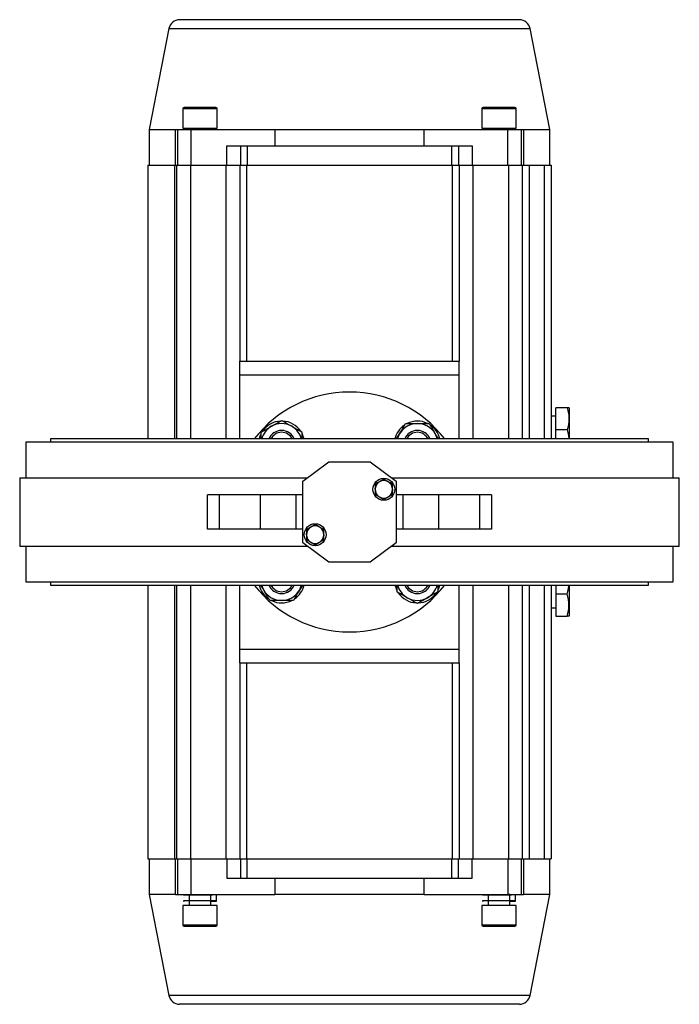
# Model space of a CAD drawing. Header units: millimetres. Extents: x 875 to 4408, y 138 to 3085.
# Tile 7 of 10: x 1898 to 2379, y 2367 to 3085. Entities that reach past the tile are written whole.
import ezdxf

# ---------------------------------------------------------------- set-up
doc = ezdxf.new("R2010")
doc.units = ezdxf.units.MM

msp = doc.modelspace()

# ---------------------------------------------------------------- linework, layer by layer
at = {"color": 7, "linetype": 'Continuous', "lineweight": 25}
for p, q in [((2006.98, 3079), (1992.69, 3005.48)), ((2284.69, 3005.48), (2270.4, 3079)), ((2017.19, 3020.48), (2017.19, 3006.48)), ((2042.19, 3006.48), (2042.19, 3020.48)), ((2235.19, 3020.48), (2235.19, 3006.48)), ((2260.19, 3006.48), (2260.19, 3020.48)), ((1992.69, 3005.48), (1992.69, 2979.48)), ((1992.69, 3005.48), (2011.88, 3005.48)), ((2011.88, 2979.48), (2011.88, 3005.48)), ((2011.88, 3005.48), (2013.19, 3005.48)), ((2013.19, 3005.48), (2023.19, 3005.48)), ((2013.19, 3005.48), (2013.19, 2979.48)), ((2017.19, 3006.48), (2042.19, 3006.48)), ((2017.7, 3006.61), (2017.69, 3005.88)), ((2017.69, 3006.48), (2017.69, 3005.48)), ((2021.69, 3006.48), (2021.69, 3005.54)), ((2023.19, 2979.48), (2023.19, 3005.48)), ((2023.19, 3005.48), (2084.32, 3005.48)), ((2029.69, 3005.6), (2029.69, 3005.6)), ((2037.69, 3005.73), (2037.69, 3006.48)), ((2041.69, 3005.48), (2041.69, 3005.73)), ((2084.32, 3005.48), (2084.32, 2993.48)), ((2084.32, 3005.48), (2193.06, 3005.48)), ((2193.06, 2993.48), (2193.06, 3005.48)), ((2193.06, 3005.48), (2254.19, 3005.48)), ((2235.19, 3006.48), (2260.19, 3006.48)), ((2235.7, 3006.61), (2235.69, 3005.88)), ((2235.69, 3006.48), (2235.69, 3005.48)), ((2239.69, 3006.48), (2239.69, 3005.54)), ((2254.19, 2979.48), (2254.19, 3005.48)), ((2254.19, 3005.48), (2264.19, 3005.48)), ((2255.69, 3005.73), (2255.69, 3006.48)), ((2259.69, 3005.48), (2259.69, 3005.73)), ((2264.19, 2979.48), (2264.19, 3005.48)), ((2264.19, 3005.48), (2265.51, 3005.48)), ((2265.51, 3005.48), (2284.69, 3005.48)), ((2265.51, 3005.48), (2265.51, 2979.48)), ((2284.69, 2979.48), (2284.69, 3005.48)), ((2049.19, 2979.48), (2049.19, 2993.48)), ((2049.19, 2993.48), (2059.19, 2993.48)), ((2059.19, 2993.48), (2064.19, 2993.48)), ((2059.19, 2993.48), (2059.19, 2979.48)), ((2064.19, 2993.48), (2064.19, 2979.48)), ((2064.19, 2993.48), (2213.19, 2993.48)), ((2213.19, 2993.48), (2213.19, 2979.48)), ((2213.19, 2993.48), (2218.19, 2993.48)), ((2218.19, 2993.48), (2218.19, 2979.48)), ((2218.19, 2993.48), (2228.19, 2993.48)), ((2228.19, 2993.48), (2228.19, 2979.48)), ((1991.69, 2979.48), (1991.69, 2779.73)), ((1991.69, 2979.48), (2011.35, 2979.48)), ((2011.35, 2979.48), (2012.69, 2979.48)), ((2012.69, 2979.48), (2022.69, 2979.48)), ((2012.69, 2779.73), (2012.69, 2979.48)), ((2022.69, 2979.48), (2048.69, 2979.48)), ((2048.69, 2979.48), (2058.69, 2979.48)), ((2058.69, 2979.48), (2063.69, 2979.48)), ((2058.69, 2979.48), (2058.69, 2836.48)), ((2063.69, 2979.48), (2213.69, 2979.48)), ((2213.69, 2979.48), (2218.69, 2979.48)), ((2218.69, 2979.48), (2218.69, 2836.48)), ((2218.69, 2979.48), (2228.69, 2979.48)), ((2228.69, 2979.48), (2254.69, 2979.48)), ((2254.69, 2979.48), (2264.69, 2979.48)), ((2264.69, 2979.48), (2269.69, 2979.48)), ((2264.69, 2979.48), (2264.69, 2779.73)), ((2269.69, 2979.48), (2280.69, 2979.48)), ((2280.69, 2979.48), (2285.69, 2979.48)), ((2285.69, 2979.48), (2285.69, 2779.73)), ((2058.69, 2836.48), (2218.69, 2836.48)), ((2058.69, 2826.48), (2058.69, 2836.48)), ((2218.69, 2826.48), (2218.69, 2836.48)), ((2058.69, 2826.48), (2218.69, 2826.48)), ((2058.69, 2779.73), (2058.69, 2826.48)), ((2218.69, 2779.73), (2218.69, 2826.48)), ((2297.33, 2802.48), (2289.05, 2802.48)), ((2289.05, 2786.48), (2289.05, 2802.48)), ((2299.05, 2801.98), (2298.76, 2802.48)), ((2299.05, 2779.73), (2299.05, 2801.98)), ((2289.05, 2796.48), (2285.69, 2796.48)), ((2297.33, 2786.48), (2289.05, 2786.48)), ((2289.05, 2779.73), (2289.05, 2786.48)), ((1920.74, 2779.73), (1920.74, 2777.48)), ((2356.64, 2779.73), (1920.74, 2779.73)), ((2173.04, 2779.73), (2175.2, 2783.48)), ((2356.64, 2777.48), (2356.64, 2779.73)), ((1902.69, 2777.48), (1902.69, 2751.48)), ((2374.69, 2777.48), (1902.69, 2777.48)), ((2374.69, 2751.48), (2374.69, 2777.48)), ((2104.69, 2748.98), (2123.69, 2762.98)), ((2123.69, 2762.98), (2153.69, 2762.98)), ((2153.69, 2762.98), (2172.69, 2748.98)), ((1898.19, 2751.48), (1898.19, 2701.48)), ((1898.19, 2751.48), (2108.08, 2751.48)), ((2169.3, 2751.48), (2379.19, 2751.48)), ((2379.19, 2701.48), (2379.19, 2751.48)), ((2104.69, 2703.98), (2104.69, 2748.98)), ((2163.71, 2749.45), (2163.71, 2749.47)), ((2164.92, 2749.36), (2164.92, 2749.33)), ((2172.69, 2748.98), (2172.69, 2703.98)), ((2043.69, 2738.98), (2035.15, 2738.98)), ((2035.15, 2713.98), (2035.15, 2738.98)), ((2073.69, 2738.98), (2043.69, 2738.98)), ((2043.69, 2738.98), (2043.69, 2713.98)), ((2099.69, 2738.98), (2073.69, 2738.98)), ((2073.69, 2713.98), (2073.69, 2738.98)), ((2104.69, 2738.98), (2099.69, 2738.98)), ((2099.69, 2713.98), (2099.69, 2738.98)), ((2177.69, 2738.98), (2172.69, 2738.98)), ((2177.69, 2738.98), (2177.69, 2713.98)), ((2203.69, 2738.98), (2177.69, 2738.98)), ((2233.69, 2738.98), (2203.69, 2738.98)), ((2203.69, 2738.98), (2203.69, 2713.98)), ((2242.23, 2738.98), (2233.69, 2738.98)), ((2233.69, 2713.98), (2233.69, 2738.98)), ((2242.23, 2738.98), (2242.23, 2713.98)), ((2043.69, 2713.98), (2035.15, 2713.98)), ((2073.69, 2713.98), (2043.69, 2713.98)), ((2099.69, 2713.98), (2073.69, 2713.98)), ((2104.69, 2713.98), (2099.69, 2713.98)), ((2177.69, 2713.98), (2172.69, 2713.98)), ((2203.69, 2713.98), (2177.69, 2713.98)), ((2233.69, 2713.98), (2203.69, 2713.98)), ((2242.23, 2713.98), (2233.69, 2713.98)), ((1898.19, 2701.48), (2108.08, 2701.48)), ((1902.69, 2701.48), (1902.69, 2675.48)), ((2123.69, 2689.98), (2104.69, 2703.98)), ((2112.46, 2703.6), (2112.46, 2703.62)), ((2113.67, 2703.51), (2113.67, 2703.48)), ((2172.69, 2703.98), (2153.69, 2689.98)), ((2169.3, 2701.48), (2379.19, 2701.48)), ((2374.69, 2675.48), (2374.69, 2701.48)), ((2153.69, 2689.98), (2123.69, 2689.98)), ((1902.69, 2675.48), (2374.69, 2675.48)), ((1920.74, 2675.48), (1920.74, 2673.23)), ((1920.74, 2673.23), (2356.64, 2673.23)), ((1991.69, 2673.23), (1991.69, 2473.48)), ((2012.69, 2473.48), (2012.69, 2673.23)), ((2058.69, 2626.48), (2058.69, 2673.23)), ((2104.35, 2673.23), (2102.18, 2669.48)), ((2218.69, 2626.48), (2218.69, 2673.23)), ((2264.69, 2673.23), (2264.69, 2473.48)), ((2285.69, 2673.23), (2285.69, 2473.48)), ((2289.05, 2673.23), (2289.05, 2666.48)), ((2299.05, 2650.98), (2299.05, 2673.23)), ((2356.64, 2673.23), (2356.64, 2675.48)), ((2297.33, 2666.48), (2289.05, 2666.48)), ((2289.05, 2666.48), (2289.05, 2650.48)), ((2285.69, 2656.48), (2289.05, 2656.48)), ((2289.05, 2650.48), (2297.33, 2650.48)), ((2298.76, 2650.48), (2299.05, 2650.98)), ((2058.69, 2626.48), (2218.69, 2626.48)), ((2058.69, 2616.48), (2058.69, 2626.48)), ((2218.69, 2616.48), (2218.69, 2626.48)), ((2058.69, 2616.48), (2218.69, 2616.48)), ((2058.69, 2616.48), (2058.69, 2473.48)), ((2218.69, 2616.48), (2218.69, 2473.48)), ((1991.69, 2473.48), (2011.35, 2473.48)), ((1992.69, 2473.48), (1992.69, 2447.48)), ((2011.35, 2473.48), (2012.69, 2473.48)), ((2011.88, 2447.48), (2011.88, 2473.48)), ((2012.69, 2473.48), (2022.69, 2473.48)), ((2013.19, 2473.48), (2013.19, 2447.48)), ((2022.69, 2473.48), (2048.69, 2473.48)), ((2023.19, 2447.48), (2023.19, 2473.48)), ((2048.69, 2473.48), (2058.69, 2473.48)), ((2049.19, 2473.48), (2049.19, 2459.48)), ((2058.69, 2473.48), (2063.69, 2473.48)), ((2059.19, 2473.48), (2059.19, 2459.48)), ((2063.69, 2473.48), (2213.69, 2473.48)), ((2064.19, 2459.48), (2064.19, 2473.48)), ((2213.19, 2473.48), (2213.19, 2459.48)), ((2213.69, 2473.48), (2218.69, 2473.48)), ((2218.19, 2459.48), (2218.19, 2473.48)), ((2218.69, 2473.48), (2228.69, 2473.48)), ((2228.19, 2459.48), (2228.19, 2473.48)), ((2228.69, 2473.48), (2254.69, 2473.48)), ((2254.19, 2473.48), (2254.19, 2447.48)), ((2254.69, 2473.48), (2264.69, 2473.48)), ((2264.19, 2447.48), (2264.19, 2473.48)), ((2264.69, 2473.48), (2269.69, 2473.48)), ((2265.51, 2473.48), (2265.51, 2447.48)), ((2269.69, 2473.48), (2280.69, 2473.48)), ((2280.69, 2473.48), (2285.69, 2473.48)), ((2284.69, 2447.48), (2284.69, 2473.48)), ((2049.19, 2459.48), (2059.19, 2459.48)), ((2059.19, 2459.48), (2064.19, 2459.48)), ((2064.19, 2459.48), (2213.19, 2459.48)), ((2084.32, 2459.48), (2084.32, 2447.48)), ((2193.06, 2447.48), (2193.06, 2459.48)), ((2213.19, 2459.48), (2218.19, 2459.48)), ((2218.19, 2459.48), (2228.19, 2459.48)), ((1992.69, 2447.48), (2006.98, 2373.95)), ((2011.88, 2447.48), (1992.69, 2447.48)), ((2011.88, 2447.48), (2013.19, 2447.48)), ((2013.19, 2447.48), (2023.19, 2447.48)), ((2017.69, 2447.48), (2017.69, 2447.23)), ((2017.69, 2443.03), (2017.69, 2442.5)), ((2021.69, 2447.23), (2021.69, 2443.09)), ((2021.69, 2443.03), (2021.69, 2439.48)), ((2023.19, 2447.48), (2084.32, 2447.48)), ((2029.69, 2447.35), (2029.69, 2447.35)), ((2029.69, 2443.15), (2029.69, 2443.15)), ((2037.69, 2439.48), (2037.69, 2447.41)), ((2037.69, 2443.28), (2041.69, 2443.28)), ((2041.65, 2442.78), (2041.65, 2443.47)), ((2041.69, 2443.28), (2041.69, 2447.48)), ((2041.69, 2446.35), (2041.69, 2447.07)), ((2193.06, 2447.48), (2084.32, 2447.48)), ((2193.06, 2447.48), (2254.19, 2447.48)), ((2235.69, 2447.48), (2235.69, 2447.23)), ((2235.69, 2443.03), (2235.69, 2442.5)), ((2239.69, 2447.23), (2239.69, 2443.09)), ((2239.69, 2443.03), (2239.69, 2439.48)), ((2247.69, 2447.35), (2247.69, 2447.35)), ((2247.69, 2443.15), (2247.69, 2443.15)), ((2254.19, 2447.48), (2264.19, 2447.48)), ((2255.69, 2443.28), (2255.69, 2447.41)), ((2255.69, 2443.28), (2259.69, 2443.28)), ((2255.69, 2439.48), (2255.69, 2443.21)), ((2259.65, 2442.78), (2259.65, 2443.27)), ((2259.69, 2443.28), (2259.69, 2447.48)), ((2259.69, 2446.35), (2259.69, 2447.07)), ((2264.19, 2447.48), (2265.51, 2447.48)), ((2284.69, 2447.48), (2265.51, 2447.48)), ((2270.4, 2373.95), (2284.69, 2447.48)), ((2017.19, 2439.48), (2017.19, 2425.48)), ((2042.19, 2439.48), (2017.19, 2439.48)), ((2042.19, 2425.48), (2042.19, 2439.48)), ((2235.19, 2439.48), (2235.19, 2425.48)), ((2260.19, 2439.48), (2235.19, 2439.48)), ((2260.19, 2425.48), (2260.19, 2439.48))]:
    msp.add_line(p, q, dxfattribs=at)
at = {"color": 8, "linetype": 'Continuous', "lineweight": 25}
for p, q in [((2006.98, 3079), (2139.43, 3079)), ((2139.43, 3079), (2270.4, 3079)), ((2042.19, 3020.48), (2017.19, 3020.48)), ((2260.19, 3020.48), (2235.19, 3020.48)), ((2011.35, 2779.73), (2011.35, 2979.48)), ((2022.69, 2979.48), (2022.69, 2779.73)), ((2048.69, 2779.73), (2048.69, 2979.48)), ((2063.69, 2979.48), (2063.69, 2836.48)), ((2213.69, 2836.48), (2213.69, 2979.48)), ((2228.69, 2979.48), (2228.69, 2779.73)), ((2254.69, 2979.48), (2254.69, 2779.73)), ((2269.69, 2979.48), (2269.69, 2779.73)), ((2280.69, 2979.48), (2280.69, 2779.73)), ((2011.35, 2473.48), (2011.35, 2673.23)), ((2022.69, 2673.23), (2022.69, 2473.48)), ((2048.69, 2473.48), (2048.69, 2673.23)), ((2228.69, 2673.23), (2228.69, 2473.48)), ((2254.69, 2673.23), (2254.69, 2473.48)), ((2269.69, 2673.23), (2269.69, 2473.48)), ((2280.69, 2673.23), (2280.69, 2473.48)), ((2063.69, 2616.48), (2063.69, 2473.48)), ((2213.69, 2473.48), (2213.69, 2616.48)), ((2017.19, 2425.48), (2042.19, 2425.48)), ((2235.19, 2425.48), (2260.19, 2425.48)), ((2270.4, 2373.95), (2006.98, 2373.95))]:
    msp.add_line(p, q, dxfattribs=at)
at = {"color": 7, "linetype": 'Continuous', "lineweight": 25, "flags": 128}
for points in [[(2041.65, 3005.73), (2041.66, 3005.72), (2040.68, 3005.7), (2039.73, 3005.68), (2038.47, 3005.67), (2036.99, 3005.66), (2035.27, 3005.64), (2031.44, 3005.61), (2029.45, 3005.6), (2027.41, 3005.59), (2025.49, 3005.57), (2023.63, 3005.56), (2020.54, 3005.53), (2019.38, 3005.52), (2018.48, 3005.51), (2017.76, 3005.49), (2017.71, 3005.48), (2017.71, 3005.48)], [(2259.65, 3005.73), (2259.66, 3005.72), (2258.68, 3005.7), (2257.73, 3005.68), (2256.47, 3005.67), (2254.99, 3005.66), (2253.27, 3005.64), (2249.44, 3005.61), (2247.45, 3005.6), (2245.41, 3005.59), (2243.49, 3005.57), (2241.63, 3005.56), (2238.54, 3005.53), (2237.38, 3005.52), (2236.48, 3005.51), (2235.76, 3005.49), (2235.71, 3005.48), (2235.71, 3005.48)], [(2074.07, 2783.29), (2073.38, 2781.65), (2072.82, 2779.73)], [(2105.57, 2779.73), (2105.01, 2781.65), (2104.33, 2783.27)], [(2163.71, 2749.47), (2162.21, 2749.3), (2161.28, 2749)], [(2113.67, 2703.48), (2115.17, 2703.66), (2116.11, 2703.96)], [(2171.81, 2673.23), (2172.38, 2671.31), (2173.05, 2669.69)], [(2203.32, 2669.67), (2204, 2671.31), (2204.56, 2673.23)], [(2017.74, 2447.23), (2017.73, 2447.23), (2018.7, 2447.26), (2019.65, 2447.27), (2020.92, 2447.29), (2022.39, 2447.3), (2024.12, 2447.31), (2027.95, 2447.34), (2029.93, 2447.35), (2031.97, 2447.37), (2033.9, 2447.38), (2035.75, 2447.4), (2038.84, 2447.42), (2040, 2447.44), (2040.9, 2447.45), (2041.62, 2447.47), (2041.68, 2447.47), (2041.68, 2447.47)], [(2235.74, 2447.23), (2235.73, 2447.23), (2236.7, 2447.26), (2237.65, 2447.27), (2238.92, 2447.29), (2240.39, 2447.3), (2242.12, 2447.31), (2245.95, 2447.34), (2247.93, 2447.35), (2249.97, 2447.37), (2251.9, 2447.38), (2253.75, 2447.4), (2256.84, 2447.42), (2258, 2447.44), (2258.9, 2447.45), (2259.62, 2447.47), (2259.68, 2447.47), (2259.68, 2447.47)]]:
    msp.add_lwpolyline(points, dxfattribs=at)
at = {"color": 7, "linetype": 'Continuous', "lineweight": 25}
for centre in [(2163.71, 2743.03), (2113.67, 2709.92)]:
    msp.add_circle(centre, 8, dxfattribs=at)
for centre, radius, start, end in [((2014.84, 3077.48), 8, 90, 169), ((2262.55, 3077.48), 8, 11, 90), ((2018.19, 3020.48), 1, 90, 180), ((2041.19, 3020.48), 1, 0, 90), ((2236.19, 3020.48), 1, 90, 180), ((2259.19, 3020.48), 1, 0, 90), ((2138.69, 2726.48), 87.5, 37.48628, 142.51372), ((2089.19, 2775.98), 15, 120, 165.51253), ((2089.19, 2775.98), 16.8, 92.7294, 145.96996), ((2089.19, 2775.98), 10, 90, 157.96008), ((2089.19, 2775.98), 15, 60, 120), ((2089.19, 2775.98), 10, 22.03992, 90), ((2089.19, 2775.98), 16.8, 34.03037, 87.2706), ((2089.19, 2775.98), 15, 14.48747, 60), ((2188.19, 2775.98), 16.8, 124.35393, 167.09327), ((2188.19, 2775.98), 15, 90, 150), ((2188.19, 2775.98), 10, 22.03992, 157.96008), ((2188.19, 2775.98), 16.8, 64.20596, 116.13519), ((2188.19, 2775.98), 15, 30, 90), ((2188.19, 2775.98), 16.8, 12.90673, 55.96996), ((2089.19, 2775.98), 8.63, 90, 154.21312), ((2089.19, 2775.98), 8.63, 25.78688, 90), ((2188.19, 2775.98), 15, 150, 165.51253), ((2188.19, 2775.98), 8.63, 25.78688, 154.21312), ((2188.19, 2775.98), 15, 14.48747, 30), ((2163.71, 2743.03), 6.44, 127.976, 188.75281), ((2163.71, 2743.03), 6.37, 120, 180), ((2163.71, 2743.03), 6.42, 127.15825, 172.84175), ((2163.71, 2743.03), 6.37, 180, 240), ((2163.71, 2743.03), 6.37, 60, 120), ((2163.71, 2743.03), 6.42, 67.15825, 112.84175), ((2163.71, 2743.03), 6.44, 79.14837, 90), ((2163.71, 2743.03), 6.37, 0, 60), ((2163.71, 2743.03), 6.37, 300, 0), ((2163.71, 2743.03), 6.44, 300.66711, 8.75281), ((2163.71, 2743.03), 6.37, 240, 300), ((2163.71, 2743.03), 6.42, 307.15825, 352.84175), ((2113.67, 2709.92), 6.44, 120.66711, 188.75281), ((2113.67, 2709.92), 6.37, 120, 180), ((2113.67, 2709.92), 6.42, 127.15825, 172.84175), ((2113.67, 2709.92), 6.37, 60, 120), ((2113.67, 2709.92), 6.37, 0, 60), ((2113.67, 2709.92), 6.37, 180, 240), ((2113.67, 2709.92), 6.37, 300, 0), ((2113.67, 2709.92), 6.42, 307.15825, 352.84175), ((2113.67, 2709.92), 6.44, 307.976, 8.75281), ((2113.67, 2709.92), 6.37, 240, 300), ((2113.67, 2709.92), 6.42, 247.15825, 292.84175), ((2113.67, 2709.92), 6.44, 259.14837, 270), ((2138.69, 2726.48), 87.5, 217.48628, 322.51372), ((2089.19, 2676.98), 16.8, 192.90673, 235.96996), ((2089.19, 2676.98), 15, 194.48747, 210), ((2089.19, 2676.98), 10, 202.03992, 337.96008), ((2089.19, 2676.98), 8.63, 205.78688, 334.21312), ((2089.19, 2676.98), 16.8, 304.35393, 347.09327), ((2089.19, 2676.98), 15, 330, 345.51253), ((2188.19, 2676.98), 15, 194.48747, 240), ((2188.19, 2676.98), 10, 202.03992, 270), ((2188.19, 2676.98), 8.63, 205.78688, 270), ((2188.19, 2676.98), 8.63, 270, 334.21312), ((2188.19, 2676.98), 10, 270, 337.96008), ((2188.19, 2676.98), 15, 300, 345.51253), ((2089.19, 2676.98), 15, 210, 270), ((2089.19, 2676.98), 15, 270, 330), ((2188.19, 2676.98), 16.8, 214.03037, 267.2706), ((2188.19, 2676.98), 15, 240, 300), ((2188.19, 2676.98), 16.8, 272.7294, 325.96996), ((2089.19, 2676.98), 16.8, 244.20596, 296.13519), ((2018.19, 2425.48), 1, 180, 270), ((2041.19, 2425.48), 1, 270, 0), ((2236.19, 2425.48), 1, 180, 270), ((2259.19, 2425.48), 1, 270, 0), ((2014.84, 2375.48), 8, 191, 270), ((2262.55, 2375.48), 8, 270, 349)]:
    msp.add_arc(centre, radius, start, end, dxfattribs=at)
for points, knots in [([(2138.69, 3085.48), (2134.98, 3085.48), (2127.42, 3085.48), (2116.01, 3085.48), (2104.46, 3085.48), (2094.26, 3085.48), (2085.45, 3085.48), (2078.04, 3085.48), (2069.63, 3085.48), (2060.47, 3085.48), (2052.01, 3085.48), (2045.22, 3085.48), (2039.84, 3085.48), (2034.96, 3085.48), (2030.6, 3085.48), (2026.76, 3085.48), (2022.93, 3085.48), (2019.45, 3085.48), (2016.76, 3085.48), (2015.13, 3085.48), (2014.93, 3085.48), (2014.84, 3085.48)], [0, 0, 0, 0, 0.0572788, 0.1164858, 0.1774517, 0.2399651, 0.2825092, 0.3254027, 0.3686212, 0.4341275, 0.4999837, 0.5438933, 0.5877004, 0.6313788, 0.6745949, 0.7174885, 0.7600349, 0.8225484, 0.8835143, 0.9427212, 1, 1, 1, 1]), ([(2262.55, 3085.48), (2262.45, 3085.48), (2262.25, 3085.48), (2260.63, 3085.48), (2257.93, 3085.48), (2254.45, 3085.48), (2250.62, 3085.48), (2246.79, 3085.48), (2241.69, 3085.48), (2235, 3085.48), (2227.38, 3085.48), (2220.1, 3085.48), (2213.48, 3085.48), (2206.54, 3085.48), (2199.34, 3085.48), (2191.93, 3085.48), (2183.13, 3085.48), (2172.92, 3085.48), (2161.37, 3085.48), (2149.96, 3085.48), (2142.41, 3085.48), (2138.69, 3085.48)], [0, 0, 0, 0, 0.057279, 0.116486, 0.177452, 0.239965, 0.282509, 0.325403, 0.368621, 0.434127, 0.499984, 0.543893, 0.5877, 0.631379, 0.674595, 0.717488, 0.760035, 0.822548, 0.883514, 0.942721, 1, 1, 1, 1]), ([(2041.19, 3021.48), (2041.15, 3021.48), (2041.08, 3021.48), (2040.44, 3021.48), (2039.38, 3021.48), (2037.88, 3021.48), (2036.04, 3021.48), (2033.98, 3021.48), (2031.84, 3021.48), (2029.69, 3021.48), (2027.55, 3021.48), (2025.4, 3021.48), (2023.34, 3021.48), (2021.5, 3021.48), (2020.01, 3021.48), (2018.95, 3021.48), (2018.31, 3021.48), (2018.23, 3021.48), (2018.19, 3021.48)], [0, 0, 0, 0, 0.058257, 0.120005, 0.18432, 0.25, 0.315679, 0.379994, 0.441742, 0.5, 0.558258, 0.620006, 0.684321, 0.75, 0.81568, 0.879995, 0.941743, 1, 1, 1, 1]), ([(2259.19, 3021.48), (2259.15, 3021.48), (2259.08, 3021.48), (2258.44, 3021.48), (2257.38, 3021.48), (2255.88, 3021.48), (2254.04, 3021.48), (2251.98, 3021.48), (2249.84, 3021.48), (2247.69, 3021.48), (2245.55, 3021.48), (2243.4, 3021.48), (2241.34, 3021.48), (2239.5, 3021.48), (2238.01, 3021.48), (2236.95, 3021.48), (2236.31, 3021.48), (2236.23, 3021.48), (2236.19, 3021.48)], [0, 0, 0, 0, 0.058257, 0.120005, 0.18432, 0.25, 0.315679, 0.379994, 0.441742, 0.5, 0.558258, 0.620006, 0.684321, 0.75, 0.81568, 0.879995, 0.941743, 1, 1, 1, 1]), ([(2021.69, 3005.48), (2021.7, 3005.48), (2021.71, 3005.49), (2021.83, 3005.49), (2022.01, 3005.5), (2022.24, 3005.51), (2022.55, 3005.52), (2022.98, 3005.52), (2023.45, 3005.53), (2023.79, 3005.54), (2024.11, 3005.54), (2024.66, 3005.55), (2025.5, 3005.56), (2026.48, 3005.57), (2027.44, 3005.58), (2028.45, 3005.59), (2029.39, 3005.6), (2030.44, 3005.61), (2031.45, 3005.62), (2032.35, 3005.63), (2033.13, 3005.64), (2033.82, 3005.65), (2034.5, 3005.65), (2035.15, 3005.66), (2035.63, 3005.67), (2035.95, 3005.67), (2036.08, 3005.68), (2036.21, 3005.68), (2036.35, 3005.68), (2036.54, 3005.68), (2036.72, 3005.69), (2037.07, 3005.7), (2037.47, 3005.71), (2037.7, 3005.72), (2037.68, 3005.73), (2037.68, 3005.73)], [0, 0, 0, 0, 0.030472, 0.0609412, 0.0914066, 0.1218706, 0.1428662, 0.1828821, 0.2238875, 0.2364128, 0.2436149, 0.2793857, 0.3248797, 0.3656822, 0.4097305, 0.4466211, 0.4871871, 0.5220449, 0.5706019, 0.6090371, 0.6333881, 0.6698377, 0.7017402, 0.7311779, 0.7696416, 0.7827662, 0.7918093, 0.7938502, 0.8094944, 0.8210311, 0.8353855, 0.8525561, 0.9138679, 0.9744663, 1, 1, 1, 1]), ([(2037.69, 3005.79), (2038.38, 3005.79), (2039.56, 3005.78), (2040.63, 3005.76), (2041.35, 3005.75), (2041.54, 3005.74), (2041.64, 3005.74)], [0, 0, 0, 0, 0.312271, 0.539186, 0.772693, 1, 1, 1, 1]), ([(2247.69, 3005.6), (2247.9, 3005.61), (2248.52, 3005.61), (2249.45, 3005.62), (2250.35, 3005.63), (2251.13, 3005.64), (2251.82, 3005.65), (2252.5, 3005.65), (2253.15, 3005.66), (2253.63, 3005.67), (2253.95, 3005.67), (2254.08, 3005.68), (2254.21, 3005.68), (2254.35, 3005.68), (2254.54, 3005.68), (2254.72, 3005.69), (2255.07, 3005.7), (2255.47, 3005.71), (2255.7, 3005.72), (2255.68, 3005.73), (2255.68, 3005.73)], [0, 0, 0, 0, 0.049234, 0.145825, 0.222282, 0.270722, 0.343229, 0.406691, 0.465249, 0.541763, 0.567871, 0.585859, 0.589919, 0.621039, 0.643988, 0.672543, 0.706699, 0.828663, 0.949207, 1, 1, 1, 1]), ([(2255.69, 3005.79), (2256.38, 3005.79), (2257.56, 3005.78), (2258.63, 3005.76), (2259.35, 3005.75), (2259.54, 3005.74), (2259.64, 3005.74)], [0, 0, 0, 0, 0.312271, 0.539186, 0.772693, 1, 1, 1, 1]), ([(2297.33, 2802.48), (2297.74, 2801.09), (2298.58, 2798.28), (2298.88, 2794.12), (2298.43, 2790.15), (2297.7, 2787.71), (2297.33, 2786.48)], [0, 0, 0, 0, 0.264614, 0.534966, 0.765352, 1, 1, 1, 1]), ([(2298.76, 2802.48), (2298.69, 2802.48), (2298.54, 2802.48), (2297.74, 2802.48), (2297.33, 2802.48)], [0, 0, 0, 0, 0.494507, 1, 1, 1, 1]), ([(2081.69, 2788.97), (2081.87, 2789.07), (2083.22, 2789.85), (2085.76, 2791.31), (2088.04, 2792.63), (2089.19, 2793.3)], [0, 0, 0, 0, 0.0701035, 0.5307912, 1, 1, 1, 1]), ([(2089.19, 2793.3), (2090.41, 2792.59), (2092.87, 2791.17), (2095.41, 2789.71), (2096.69, 2788.97)], [0, 0, 0, 0, 0.495458, 1, 1, 1, 1]), ([(2074.19, 2784.64), (2075.41, 2785.34), (2077.87, 2786.76), (2080.41, 2788.23), (2081.69, 2788.97)], [0, 0, 0, 0, 0.495458, 1, 1, 1, 1]), ([(2096.69, 2788.97), (2096.87, 2788.86), (2098.22, 2788.09), (2100.76, 2786.62), (2103.04, 2785.3), (2104.19, 2784.64)], [0, 0, 0, 0, 0.0701035, 0.5307912, 1, 1, 1, 1]), ([(2175.2, 2783.48), (2175.3, 2783.65), (2176.08, 2785), (2177.54, 2787.54), (2178.86, 2789.82), (2179.53, 2790.98)], [0, 0, 0, 0, 0.070104, 0.530791, 1, 1, 1, 1]), ([(2179.53, 2790.98), (2180.26, 2790.98), (2182.03, 2790.98), (2184.92, 2790.98), (2187.09, 2790.98), (2188.19, 2790.98)], [0, 0, 0, 0, 0.257243, 0.62638, 1, 1, 1, 1]), ([(2188.19, 2790.98), (2188.98, 2790.98), (2190.83, 2790.98), (2193.74, 2790.98), (2195.81, 2790.98), (2196.85, 2790.98)], [0, 0, 0, 0, 0.268406, 0.632373, 1, 1, 1, 1]), ([(2196.85, 2790.98), (2197.55, 2789.76), (2198.97, 2787.3), (2200.44, 2784.76), (2201.18, 2783.48)], [0, 0, 0, 0, 0.495458, 1, 1, 1, 1]), ([(2297.33, 2786.48), (2297.77, 2785.09), (2298.48, 2782.88), (2298.57, 2780.58), (2298.61, 2779.73)], [0, 0, 0, 0, 0.626095, 1, 1, 1, 1]), ([(2074.19, 2779.73), (2074.19, 2780.32), (2074.19, 2781.98), (2074.19, 2783.6), (2074.19, 2784.64)], [0, 0, 0, 0, 0.3563032, 1, 1, 1, 1]), ([(2104.19, 2779.73), (2104.19, 2780.32), (2104.19, 2781.98), (2104.19, 2783.6), (2104.19, 2784.64)], [0, 0, 0, 0, 0.3563032, 1, 1, 1, 1]), ([(2201.18, 2783.48), (2201.28, 2783.3), (2202.01, 2782.04), (2202.73, 2780.8), (2203.34, 2779.73)], [0, 0, 0, 0, 0.141763, 1, 1, 1, 1]), ([(2076.2, 2669.48), (2076.1, 2669.66), (2075.38, 2670.91), (2074.66, 2672.16), (2074.04, 2673.23)], [0, 0, 0, 0, 0.141763, 1, 1, 1, 1]), ([(2173.19, 2673.23), (2173.19, 2672.64), (2173.19, 2670.98), (2173.19, 2669.36), (2173.19, 2668.32)], [0, 0, 0, 0, 0.3563032, 1, 1, 1, 1]), ([(2203.19, 2673.23), (2203.19, 2672.64), (2203.19, 2670.98), (2203.19, 2669.36), (2203.19, 2668.32)], [0, 0, 0, 0, 0.3563032, 1, 1, 1, 1]), ([(2297.33, 2666.48), (2297.77, 2667.87), (2298.48, 2670.08), (2298.57, 2672.37), (2298.61, 2673.23)], [0, 0, 0, 0, 0.626095, 1, 1, 1, 1]), ([(2080.53, 2661.98), (2079.83, 2663.2), (2078.41, 2665.66), (2076.94, 2668.2), (2076.2, 2669.48)], [0, 0, 0, 0, 0.495458, 1, 1, 1, 1]), ([(2102.18, 2669.48), (2102.08, 2669.3), (2101.3, 2667.96), (2099.84, 2665.42), (2098.52, 2663.13), (2097.85, 2661.98)], [0, 0, 0, 0, 0.070104, 0.530791, 1, 1, 1, 1]), ([(2180.69, 2663.99), (2180.51, 2664.09), (2179.17, 2664.87), (2176.63, 2666.34), (2174.34, 2667.65), (2173.19, 2668.32)], [0, 0, 0, 0, 0.0701035, 0.5307912, 1, 1, 1, 1]), ([(2188.19, 2659.66), (2186.97, 2660.36), (2184.51, 2661.78), (2181.97, 2663.25), (2180.69, 2663.99)], [0, 0, 0, 0, 0.495458, 1, 1, 1, 1]), ([(2195.69, 2663.99), (2195.51, 2663.89), (2194.17, 2663.11), (2191.63, 2661.65), (2189.34, 2660.33), (2188.19, 2659.66)], [0, 0, 0, 0, 0.0701035, 0.5307912, 1, 1, 1, 1]), ([(2203.19, 2668.32), (2201.97, 2667.62), (2199.51, 2666.2), (2196.97, 2664.73), (2195.69, 2663.99)], [0, 0, 0, 0, 0.495458, 1, 1, 1, 1]), ([(2297.33, 2650.48), (2297.74, 2651.87), (2298.58, 2654.67), (2298.88, 2658.83), (2298.43, 2662.81), (2297.7, 2665.25), (2297.33, 2666.48)], [0, 0, 0, 0, 0.264614, 0.534966, 0.765352, 1, 1, 1, 1]), ([(2089.19, 2661.98), (2088.41, 2661.98), (2086.55, 2661.98), (2083.65, 2661.98), (2081.58, 2661.98), (2080.53, 2661.98)], [0, 0, 0, 0, 0.268406, 0.632373, 1, 1, 1, 1]), ([(2097.85, 2661.98), (2097.13, 2661.98), (2095.36, 2661.98), (2092.47, 2661.98), (2090.29, 2661.98), (2089.19, 2661.98)], [0, 0, 0, 0, 0.257243, 0.62638, 1, 1, 1, 1]), ([(2298.76, 2650.48), (2298.69, 2650.48), (2298.54, 2650.48), (2297.74, 2650.48), (2297.33, 2650.48)], [0, 0, 0, 0, 0.494507, 1, 1, 1, 1]), ([(2017.73, 2443.03), (2017.72, 2443.03), (2017.69, 2443.04), (2018.01, 2443.05), (2018.65, 2443.06), (2019.62, 2443.07), (2020.88, 2443.09), (2022.38, 2443.1), (2024.11, 2443.12), (2026.6, 2443.13), (2029.33, 2443.15), (2032.01, 2443.17), (2033.95, 2443.18), (2035.79, 2443.2), (2037.99, 2443.21), (2040.21, 2443.24), (2041.33, 2443.26), (2041.62, 2443.27), (2041.68, 2443.27), (2041.69, 2443.28), (2041.69, 2443.28)], [0, 0, 0, 0, 0.023956, 0.078409, 0.131369, 0.185873, 0.238932, 0.293529, 0.346619, 0.401244, 0.508365, 0.561285, 0.61574, 0.668646, 0.723093, 0.829629, 0.936168, 0.966478, 0.986971, 1, 1, 1, 1]), ([(2021.69, 2442.96), (2021.47, 2442.96), (2020.73, 2442.97), (2019.73, 2442.98), (2018.73, 2442.99), (2018.03, 2443.01), (2017.84, 2443.02), (2017.74, 2443.02)], [0, 0, 0, 0, 0.097543, 0.320059, 0.548998, 0.771274, 1, 1, 1, 1]), ([(2021.69, 2447.16), (2021.01, 2447.17), (2019.83, 2447.18), (2018.75, 2447.19), (2018.03, 2447.21), (2017.84, 2447.22), (2017.75, 2447.22)], [0, 0, 0, 0, 0.312271, 0.539186, 0.772693, 1, 1, 1, 1]), ([(2028.22, 2447.34), (2028.1, 2447.34), (2027.65, 2447.33), (2027.03, 2447.33), (2026.26, 2447.32), (2025.57, 2447.31), (2024.88, 2447.3), (2024.24, 2447.29), (2023.76, 2447.29), (2023.43, 2447.28), (2023.31, 2447.28), (2023.17, 2447.28), (2023.03, 2447.28), (2022.85, 2447.27), (2022.67, 2447.27), (2022.31, 2447.26), (2021.91, 2447.25), (2021.69, 2447.24), (2021.7, 2447.23), (2021.7, 2447.23)], [0, 0, 0, 0, 0.032979, 0.119537, 0.174376, 0.256462, 0.328308, 0.394602, 0.481224, 0.510781, 0.531147, 0.535743, 0.570974, 0.596955, 0.629282, 0.667951, 0.806027, 0.942497, 1, 1, 1, 1]), ([(2029.69, 2443.15), (2029.77, 2443.15), (2030.03, 2443.16), (2030.46, 2443.16), (2030.97, 2443.17), (2031.49, 2443.17), (2031.97, 2443.18), (2032.46, 2443.18), (2033.08, 2443.19), (2033.88, 2443.2), (2034.73, 2443.21), (2035.97, 2443.22), (2037.16, 2443.24), (2037.37, 2443.26), (2037.45, 2443.27)], [0, 0, 0, 0, 0.022678, 0.068135, 0.113592, 0.159054, 0.209214, 0.247635, 0.294941, 0.386321, 0.488211, 0.568322, 0.839581, 1, 1, 1, 1]), ([(2041.59, 2442.79), (2041.55, 2442.79), (2041.42, 2442.8), (2041, 2442.81), (2040.15, 2442.82), (2039.05, 2442.83), (2038.13, 2442.84), (2037.69, 2442.85)], [0, 0, 0, 0, 0.080288, 0.311499, 0.546191, 0.78766, 1, 1, 1, 1]), ([(2037.69, 2442.79), (2038.05, 2442.79), (2038.78, 2442.79), (2040.1, 2442.79), (2041.06, 2442.79), (2041.65, 2442.78)], [0, 0, 0, 0, 0.271354, 0.550709, 1, 1, 1, 1]), ([(2041.65, 2442.78), (2041.63, 2442.79), (2041.62, 2442.79), (2041.59, 2442.79), (2041.59, 2442.79)], [0, 0, 0, 0, 0.843219, 1, 1, 1, 1]), ([(2235.73, 2443.03), (2235.72, 2443.03), (2235.69, 2443.04), (2236.01, 2443.05), (2236.65, 2443.06), (2237.62, 2443.07), (2238.88, 2443.09), (2240.38, 2443.1), (2242.11, 2443.12), (2244.6, 2443.13), (2247.33, 2443.15), (2250.01, 2443.17), (2251.95, 2443.18), (2253.79, 2443.2), (2255.99, 2443.21), (2258.21, 2443.24), (2259.33, 2443.26), (2259.62, 2443.27), (2259.68, 2443.27), (2259.69, 2443.28), (2259.69, 2443.28)], [0, 0, 0, 0, 0.023956, 0.078409, 0.131369, 0.185873, 0.238932, 0.293529, 0.346619, 0.401244, 0.508365, 0.561285, 0.61574, 0.668646, 0.723093, 0.829629, 0.936168, 0.966478, 0.986971, 1, 1, 1, 1]), ([(2239.69, 2442.96), (2239.47, 2442.96), (2238.73, 2442.97), (2237.73, 2442.98), (2236.73, 2442.99), (2236.03, 2443.01), (2235.84, 2443.02), (2235.74, 2443.02)], [0, 0, 0, 0, 0.097544, 0.32006, 0.548998, 0.771274, 1, 1, 1, 1]), ([(2239.69, 2447.16), (2239.01, 2447.17), (2237.83, 2447.18), (2236.75, 2447.19), (2236.03, 2447.21), (2235.84, 2447.22), (2235.75, 2447.22)], [0, 0, 0, 0, 0.312271, 0.539186, 0.772693, 1, 1, 1, 1]), ([(2255.69, 2447.48), (2255.68, 2447.48), (2255.67, 2447.47), (2255.56, 2447.46), (2255.37, 2447.46), (2255.14, 2447.45), (2254.83, 2447.44), (2254.41, 2447.43), (2253.93, 2447.42), (2253.59, 2447.42), (2253.27, 2447.41), (2252.72, 2447.41), (2251.88, 2447.4), (2250.91, 2447.39), (2249.94, 2447.38), (2248.94, 2447.37), (2247.99, 2447.36), (2246.95, 2447.35), (2245.93, 2447.34), (2245.03, 2447.33), (2244.26, 2447.32), (2243.57, 2447.31), (2242.88, 2447.3), (2242.24, 2447.29), (2241.76, 2447.29), (2241.43, 2447.28), (2241.31, 2447.28), (2241.17, 2447.28), (2241.03, 2447.28), (2240.85, 2447.27), (2240.67, 2447.27), (2240.31, 2447.26), (2239.91, 2447.25), (2239.69, 2447.24), (2239.7, 2447.23), (2239.7, 2447.23)], [0, 0, 0, 0, 0.030662, 0.06132, 0.091975, 0.122629, 0.143755, 0.18402, 0.225281, 0.237884, 0.245131, 0.281124, 0.326902, 0.367958, 0.41228, 0.4494, 0.490219, 0.525294, 0.574153, 0.612827, 0.63733, 0.674006, 0.706107, 0.735728, 0.774431, 0.787637, 0.796737, 0.79879, 0.814532, 0.82614, 0.840584, 0.857862, 0.919555, 0.98053, 1, 1, 1, 1]), ([(2247.69, 2443.15), (2247.77, 2443.15), (2248.03, 2443.16), (2248.46, 2443.16), (2248.97, 2443.17), (2249.49, 2443.17), (2249.97, 2443.18), (2250.46, 2443.18), (2251.08, 2443.19), (2251.88, 2443.2), (2252.73, 2443.21), (2253.97, 2443.22), (2255.16, 2443.24), (2255.37, 2443.26), (2255.45, 2443.27)], [0, 0, 0, 0, 0.022678, 0.068134, 0.113592, 0.159054, 0.209214, 0.247635, 0.29494, 0.386321, 0.488211, 0.568322, 0.839581, 1, 1, 1, 1]), ([(2259.59, 2442.79), (2259.55, 2442.79), (2259.42, 2442.8), (2259, 2442.81), (2258.15, 2442.82), (2257.05, 2442.83), (2256.13, 2442.84), (2255.69, 2442.85)], [0, 0, 0, 0, 0.080288, 0.311499, 0.546191, 0.787661, 1, 1, 1, 1]), ([(2255.69, 2442.79), (2256.05, 2442.79), (2256.78, 2442.79), (2258.1, 2442.79), (2259.06, 2442.79), (2259.65, 2442.78)], [0, 0, 0, 0, 0.271354, 0.550708, 1, 1, 1, 1]), ([(2259.65, 2442.78), (2259.63, 2442.79), (2259.62, 2442.79), (2259.59, 2442.79), (2259.59, 2442.79)], [0, 0, 0, 0, 0.843219, 1, 1, 1, 1]), ([(2018.19, 2424.48), (2018.23, 2424.48), (2018.31, 2424.48), (2018.95, 2424.48), (2020.02, 2424.48), (2021.52, 2424.48), (2023.36, 2424.48), (2025.42, 2424.48), (2027.57, 2424.48), (2029.71, 2424.48), (2031.86, 2424.48), (2034, 2424.48), (2036.06, 2424.48), (2037.9, 2424.48), (2039.39, 2424.48), (2040.45, 2424.48), (2041.08, 2424.48), (2041.16, 2424.48), (2041.19, 2424.48)], [0, 0, 0, 0, 0.058258, 0.120005, 0.18432, 0.249999, 0.31568, 0.379995, 0.441742, 0.5, 0.558258, 0.620006, 0.68432, 0.75, 0.81568, 0.879994, 0.941742, 1, 1, 1, 1]), ([(2236.19, 2424.48), (2236.23, 2424.48), (2236.31, 2424.48), (2236.95, 2424.48), (2238.01, 2424.48), (2239.5, 2424.48), (2241.34, 2424.48), (2243.4, 2424.48), (2245.55, 2424.48), (2247.69, 2424.48), (2249.84, 2424.48), (2251.98, 2424.48), (2254.04, 2424.48), (2255.88, 2424.48), (2257.38, 2424.48), (2258.44, 2424.48), (2259.08, 2424.48), (2259.15, 2424.48), (2259.19, 2424.48)], [0, 0, 0, 0, 0.058257, 0.120005, 0.18432, 0.25, 0.315679, 0.379994, 0.441742, 0.5, 0.558258, 0.620006, 0.684321, 0.75, 0.81568, 0.879995, 0.941743, 1, 1, 1, 1]), ([(2138.69, 2367.48), (2134.98, 2367.48), (2127.42, 2367.48), (2116.01, 2367.48), (2104.46, 2367.48), (2094.26, 2367.48), (2085.45, 2367.48), (2078.04, 2367.48), (2069.63, 2367.48), (2060.47, 2367.48), (2052.01, 2367.48), (2045.22, 2367.48), (2039.84, 2367.48), (2034.96, 2367.48), (2030.6, 2367.48), (2026.76, 2367.48), (2022.93, 2367.48), (2019.45, 2367.48), (2016.76, 2367.48), (2015.13, 2367.48), (2014.93, 2367.48), (2014.84, 2367.48)], [0, 0, 0, 0, 0.0572788, 0.1164858, 0.1774517, 0.2399651, 0.2825092, 0.3254027, 0.3686212, 0.4341275, 0.4999837, 0.5438933, 0.5877004, 0.6313788, 0.6745949, 0.7174885, 0.7600349, 0.8225484, 0.8835143, 0.9427212, 1, 1, 1, 1]), ([(2262.55, 2367.48), (2262.45, 2367.48), (2262.25, 2367.48), (2260.63, 2367.48), (2257.93, 2367.48), (2254.45, 2367.48), (2250.62, 2367.48), (2246.79, 2367.48), (2241.69, 2367.48), (2235, 2367.48), (2227.38, 2367.48), (2220.1, 2367.48), (2213.48, 2367.48), (2206.54, 2367.48), (2199.34, 2367.48), (2191.93, 2367.48), (2183.13, 2367.48), (2172.92, 2367.48), (2161.37, 2367.48), (2149.96, 2367.48), (2142.41, 2367.48), (2138.69, 2367.48)], [0, 0, 0, 0, 0.057279, 0.116486, 0.177452, 0.239965, 0.282509, 0.325403, 0.368621, 0.434127, 0.499984, 0.543893, 0.5877, 0.631379, 0.674595, 0.717488, 0.760035, 0.822548, 0.883514, 0.942721, 1, 1, 1, 1])]:
    msp.add_open_spline(points, degree=3, knots=knots, dxfattribs=at)
for points in [[(2163.71, 2750.38), (2162.66, 2749.78), (2161.6, 2749.16), (2160.53, 2748.55)], [(2166.89, 2748.55), (2165.82, 2749.16), (2164.76, 2749.78), (2163.71, 2750.38)], [(2160.53, 2748.55), (2159.46, 2747.93), (2158.4, 2747.32), (2157.34, 2746.71)], [(2157.34, 2746.71), (2157.34, 2745.49), (2157.34, 2744.27), (2157.34, 2743.03)], [(2157.34, 2743.03), (2157.34, 2743.3), (2157.34, 2743.57), (2157.34, 2743.83)], [(2157.34, 2743.03), (2157.34, 2741.8), (2157.34, 2740.57), (2157.34, 2739.36)], [(2170.07, 2746.71), (2169.02, 2747.32), (2167.96, 2747.93), (2166.89, 2748.55)], [(2170.07, 2743.03), (2170.07, 2744.27), (2170.07, 2745.49), (2170.07, 2746.71)], [(2170.07, 2739.36), (2170.07, 2740.57), (2170.07, 2741.8), (2170.07, 2743.03)], [(2170.07, 2743.03), (2170.07, 2742.77), (2170.07, 2742.5), (2170.07, 2742.23)], [(2157.34, 2739.36), (2158.4, 2738.75), (2159.46, 2738.14), (2160.53, 2737.52)], [(2160.53, 2737.52), (2161.6, 2736.9), (2162.66, 2736.29), (2163.71, 2735.68)], [(2163.71, 2735.68), (2164.76, 2736.29), (2165.82, 2736.9), (2166.89, 2737.52)], [(2166.89, 2737.52), (2167.96, 2738.14), (2169.02, 2738.75), (2170.07, 2739.36)], [(2110.49, 2715.43), (2109.42, 2714.82), (2108.36, 2714.2), (2107.31, 2713.6)], [(2113.67, 2717.27), (2112.62, 2716.66), (2111.56, 2716.05), (2110.49, 2715.43)], [(2116.86, 2715.43), (2115.79, 2716.05), (2114.73, 2716.66), (2113.67, 2717.27)], [(2120.04, 2713.6), (2118.99, 2714.2), (2117.93, 2714.82), (2116.86, 2715.43)], [(2107.31, 2713.6), (2107.31, 2712.38), (2107.31, 2711.16), (2107.31, 2709.92)], [(2107.31, 2709.92), (2107.31, 2710.19), (2107.31, 2710.46), (2107.31, 2710.72)], [(2107.31, 2709.92), (2107.31, 2708.69), (2107.31, 2707.46), (2107.31, 2706.25)], [(2120.04, 2709.92), (2120.04, 2711.16), (2120.04, 2712.38), (2120.04, 2713.6)], [(2120.04, 2709.92), (2120.04, 2709.65), (2120.04, 2709.39), (2120.04, 2709.12)], [(2120.04, 2706.25), (2120.04, 2707.46), (2120.04, 2708.69), (2120.04, 2709.92)], [(2107.31, 2706.25), (2108.36, 2705.64), (2109.42, 2705.03), (2110.49, 2704.41)], [(2110.49, 2704.41), (2111.56, 2703.79), (2112.62, 2703.18), (2113.67, 2702.57)], [(2113.67, 2702.57), (2114.73, 2703.18), (2115.79, 2703.79), (2116.86, 2704.41)], [(2116.86, 2704.41), (2117.93, 2705.03), (2118.99, 2705.64), (2120.04, 2706.25)]]:
    msp.add_open_spline(points, degree=3, dxfattribs=at)

doc.saveas('drawing.dxf')
